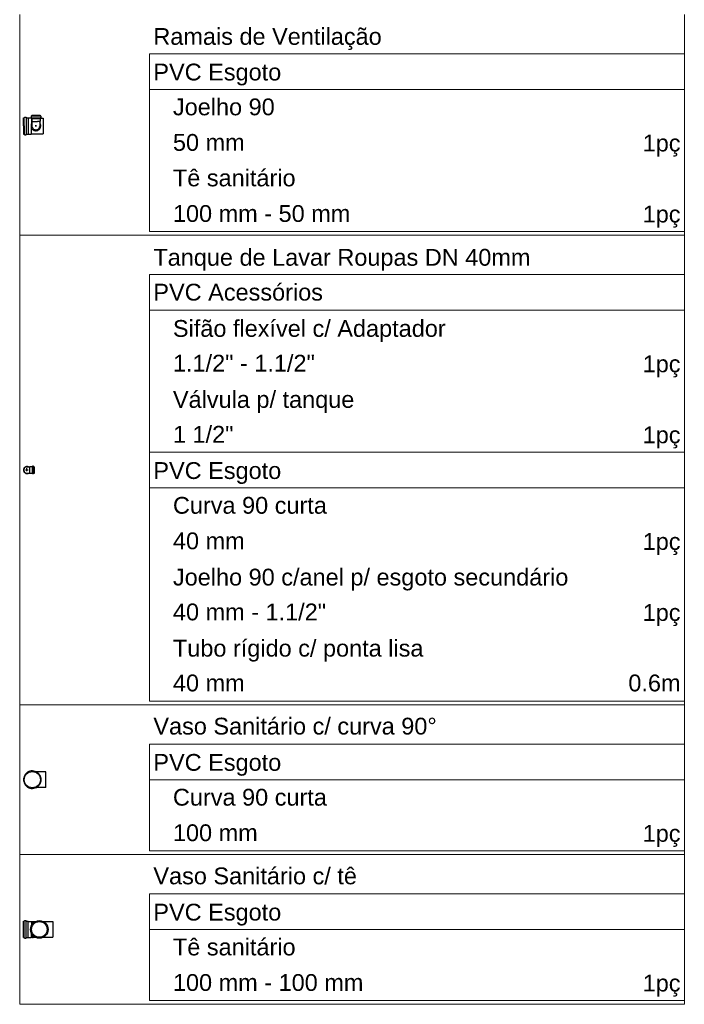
# Model space of a CAD drawing. Header units: millimetres. Extents: x 53 to 3943, y 29 to 3483.
# Tile 33 of 52: x 3934 to 3943, y 3436 to 3449. Entities that reach past the tile are written whole.
import ezdxf

# ---------------------------------------------------------------- set-up
doc = ezdxf.new("R2010")
doc.units = ezdxf.units.MM
doc.header["$MEASUREMENT"] = 0
doc.layers.get('0').update_dxf_attribs({"color": 5})
doc.layers.add('DI-Tabelas', color=7, linetype='Continuous', lineweight=5)
doc.layers.add('Simbolos', color=5, linetype='Continuous')
doc.layers.add('Simbolos_int', color=2, linetype='Continuous')
doc.styles.add('Arial', font='txt')

msp = doc.modelspace()

# ---------------------------------------------------------------- linework, layer by layer
at = {"color": 7}
for p, q in [((3934.36, 3447.443), (3934.36, 3447.549)), ((3934.37, 3447.443), (3934.37, 3447.549)), ((3934.396, 3447.551), (3934.396, 3447.336)), ((3934.422, 3447.549), (3934.422, 3447.337)), ((3934.458, 3447.571), (3934.458, 3447.554)), ((3934.46, 3447.573), (3934.466, 3447.575)), ((3934.46, 3447.552), (3934.465, 3447.551)), ((3934.466, 3447.545), (3934.466, 3447.474)), ((3934.467, 3447.585), (3934.576, 3447.585)), ((3934.467, 3447.585), (3934.467, 3447.577)), ((3934.467, 3447.575), (3934.576, 3447.575)), ((3934.467, 3447.551), (3934.576, 3447.551)), ((3934.467, 3447.549), (3934.467, 3447.54)), ((3934.467, 3447.54), (3934.576, 3447.54)), ((3934.467, 3447.54), (3934.467, 3447.506)), ((3934.467, 3447.506), (3934.471, 3447.502)), ((3934.471, 3447.502), (3934.545, 3447.502)), ((3934.471, 3447.502), (3934.471, 3447.437)), ((3934.572, 3447.502), (3934.545, 3447.502)), ((3934.576, 3447.506), (3934.572, 3447.502)), ((3934.572, 3447.502), (3934.572, 3447.437)), ((3934.576, 3447.585), (3934.576, 3447.577)), ((3934.576, 3447.549), (3934.576, 3447.54)), ((3934.576, 3447.54), (3934.576, 3447.506)), ((3934.584, 3447.573), (3934.578, 3447.575)), ((3934.584, 3447.552), (3934.578, 3447.551)), ((3934.585, 3447.571), (3934.585, 3447.554)), ((3934.616, 3447.544), (3934.616, 3447.341)), ((3934.36, 3447.443), (3934.36, 3447.336)), ((3934.37, 3447.443), (3934.37, 3447.336)), ((3934.466, 3447.341), (3934.466, 3447.412)), ((3934.514, 3447.443), (3934.53, 3447.443)), ((3934.522, 3447.451), (3934.522, 3447.435)), ((3934.522, 3447.443), (3934.522, 3447.451))]:
    msp.add_line(p, q, dxfattribs=at)
for points in [[(3934.46, 3447.573), (3934.459, 3447.573), (3934.459, 3447.573), (3934.459, 3447.573), (3934.459, 3447.573), (3934.459, 3447.572), (3934.458, 3447.572), (3934.458, 3447.572), (3934.458, 3447.572), (3934.458, 3447.571)], [(3934.458, 3447.554), (3934.458, 3447.553), (3934.458, 3447.553), (3934.458, 3447.553), (3934.459, 3447.553), (3934.459, 3447.552), (3934.459, 3447.552), (3934.459, 3447.552), (3934.46, 3447.552), (3934.46, 3447.552)], [(3934.467, 3447.549), (3934.467, 3447.55), (3934.467, 3447.55), (3934.467, 3447.55), (3934.467, 3447.551), (3934.466, 3447.551), (3934.466, 3447.551), (3934.466, 3447.551), (3934.466, 3447.551), (3934.465, 3447.551)], [(3934.466, 3447.575), (3934.466, 3447.575), (3934.466, 3447.575), (3934.466, 3447.575), (3934.467, 3447.575), (3934.467, 3447.576), (3934.467, 3447.576), (3934.467, 3447.576), (3934.467, 3447.576), (3934.467, 3447.577)], [(3934.576, 3447.577), (3934.576, 3447.576), (3934.577, 3447.576), (3934.577, 3447.576), (3934.577, 3447.576), (3934.577, 3447.575), (3934.577, 3447.575), (3934.577, 3447.575), (3934.578, 3447.575), (3934.578, 3447.575)], [(3934.578, 3447.551), (3934.578, 3447.551), (3934.578, 3447.551), (3934.577, 3447.551), (3934.577, 3447.551), (3934.577, 3447.551), (3934.577, 3447.55), (3934.577, 3447.55), (3934.576, 3447.55), (3934.576, 3447.549)], [(3934.585, 3447.571), (3934.585, 3447.572), (3934.585, 3447.572), (3934.585, 3447.572), (3934.585, 3447.572), (3934.585, 3447.573), (3934.585, 3447.573), (3934.584, 3447.573), (3934.584, 3447.573), (3934.584, 3447.573)], [(3934.584, 3447.552), (3934.584, 3447.552), (3934.584, 3447.552), (3934.584, 3447.552), (3934.585, 3447.552), (3934.585, 3447.553), (3934.585, 3447.553), (3934.585, 3447.553), (3934.585, 3447.553), (3934.585, 3447.554)], [(3934.471, 3447.482), (3934.465, 3447.473), (3934.461, 3447.463), (3934.459, 3447.453), (3934.458, 3447.443), (3934.459, 3447.432), (3934.462, 3447.422), (3934.466, 3447.413), (3934.472, 3447.404), (3934.479, 3447.396), (3934.487, 3447.39), (3934.496, 3447.385), (3934.506, 3447.382), (3934.517, 3447.38), (3934.527, 3447.38), (3934.537, 3447.382), (3934.547, 3447.385), (3934.556, 3447.39), (3934.565, 3447.396), (3934.572, 3447.404), (3934.578, 3447.413), (3934.582, 3447.422), (3934.584, 3447.432), (3934.585, 3447.443), (3934.585, 3447.453), (3934.582, 3447.463), (3934.578, 3447.473), (3934.572, 3447.482)], [(3934.471, 3447.437), (3934.473, 3447.429), (3934.476, 3447.421), (3934.48, 3447.414), (3934.485, 3447.408), (3934.491, 3447.402), (3934.498, 3447.398), (3934.506, 3447.395), (3934.514, 3447.393), (3934.522, 3447.392), (3934.53, 3447.393), (3934.538, 3447.395), (3934.545, 3447.398), (3934.552, 3447.402), (3934.559, 3447.408), (3934.564, 3447.414), (3934.568, 3447.421), (3934.571, 3447.429), (3934.572, 3447.437)]]:
    msp.add_lwpolyline(points, dxfattribs=at)
at = {"layer": 'DI-Tabelas'}
for p, q in [((3934.31, 3446.011), (3934.31, 3448.902)), ((3943.011, 3448.902), (3943.011, 3446.011)), ((3943.011, 3448.387), (3936.01, 3448.387)), ((3936.01, 3447.922), (3936.01, 3448.387)), ((3943.011, 3448.387), (3943.011, 3447.922)), ((3943.011, 3447.922), (3936.01, 3447.922)), ((3936.01, 3447.456), (3936.01, 3447.922)), ((3943.011, 3447.922), (3943.011, 3447.456)), ((3936.01, 3446.991), (3936.01, 3447.456)), ((3943.011, 3447.456), (3943.011, 3446.991)), ((3936.01, 3446.526), (3936.01, 3446.991)), ((3943.011, 3446.991), (3943.011, 3446.526)), ((3936.01, 3446.061), (3936.01, 3446.526)), ((3943.011, 3446.526), (3943.011, 3446.061)), ((3935.96, 3446.011), (3934.31, 3446.011)), ((3934.31, 3439.863), (3934.31, 3446.011)), ((3943.011, 3446.011), (3935.96, 3446.011)), ((3942.313, 3446.061), (3936.01, 3446.061)), ((3943.011, 3446.061), (3942.313, 3446.061)), ((3943.011, 3446.011), (3943.011, 3439.863)), ((3943.011, 3445.496), (3936.01, 3445.496)), ((3936.01, 3445.03), (3936.01, 3445.496)), ((3943.011, 3445.496), (3943.011, 3445.03)), ((3943.011, 3445.03), (3936.01, 3445.03)), ((3936.01, 3444.565), (3936.01, 3445.03)), ((3943.011, 3445.03), (3943.011, 3444.565)), ((3936.01, 3444.1), (3936.01, 3444.565)), ((3943.011, 3444.565), (3943.011, 3444.1)), ((3936.01, 3443.635), (3936.01, 3444.1)), ((3943.011, 3444.1), (3943.011, 3443.635)), ((3936.01, 3443.17), (3936.01, 3443.635)), ((3943.011, 3443.635), (3943.011, 3443.17)), ((3940.803, 3443.17), (3936.01, 3443.17)), ((3936.01, 3442.704), (3936.01, 3443.17)), ((3943.011, 3443.17), (3940.803, 3443.17)), ((3943.011, 3443.17), (3943.011, 3442.704)), ((3943.011, 3442.704), (3936.01, 3442.704)), ((3936.01, 3442.239), (3936.01, 3442.704)), ((3943.011, 3442.704), (3943.011, 3442.239)), ((3936.01, 3441.774), (3936.01, 3442.239)), ((3943.011, 3442.239), (3943.011, 3441.774)), ((3936.01, 3441.309), (3936.01, 3441.774)), ((3943.011, 3441.774), (3943.011, 3441.309)), ((3936.01, 3440.844), (3936.01, 3441.309)), ((3943.011, 3441.309), (3943.011, 3440.844)), ((3936.01, 3440.378), (3936.01, 3440.844)), ((3943.011, 3440.844), (3943.011, 3440.378)), ((3936.01, 3439.913), (3936.01, 3440.378)), ((3943.011, 3440.378), (3943.011, 3439.913)), ((3940.803, 3439.913), (3936.01, 3439.913)), ((3943.011, 3439.913), (3940.803, 3439.913)), ((3935.96, 3439.863), (3934.31, 3439.863)), ((3934.31, 3437.902), (3934.31, 3439.863)), ((3943.011, 3439.863), (3935.96, 3439.863)), ((3943.011, 3439.863), (3943.011, 3437.902)), ((3943.011, 3439.348), (3936.01, 3439.348)), ((3936.01, 3438.883), (3936.01, 3439.348)), ((3943.011, 3439.348), (3943.011, 3438.883)), ((3943.011, 3438.883), (3936.01, 3438.883)), ((3936.01, 3438.418), (3936.01, 3438.883)), ((3943.011, 3438.883), (3943.011, 3438.418)), ((3936.01, 3437.952), (3936.01, 3438.418)), ((3943.011, 3438.418), (3943.011, 3437.952)), ((3935.96, 3437.902), (3934.31, 3437.902)), ((3934.31, 3435.942), (3934.31, 3437.902)), ((3943.011, 3437.902), (3935.96, 3437.902)), ((3941.371, 3437.952), (3936.01, 3437.952)), ((3943.011, 3437.952), (3941.371, 3437.952)), ((3943.011, 3437.902), (3943.011, 3435.942)), ((3943.011, 3437.387), (3936.01, 3437.387)), ((3936.01, 3436.922), (3936.01, 3437.387)), ((3943.011, 3437.387), (3943.011, 3436.922)), ((3943.011, 3436.922), (3936.01, 3436.922)), ((3936.01, 3436.457), (3936.01, 3436.922)), ((3943.011, 3436.922), (3943.011, 3436.457)), ((3936.01, 3435.992), (3936.01, 3436.457)), ((3943.011, 3436.457), (3943.011, 3435.992)), ((3935.96, 3435.942), (3934.31, 3435.942)), ((3943.011, 3435.942), (3935.96, 3435.942)), ((3942.313, 3435.992), (3936.01, 3435.992)), ((3943.011, 3435.992), (3942.313, 3435.992))]:
    msp.add_line(p, q, dxfattribs=at)
at = {"layer": 'Simbolos', "color": 7}
for p, q in [((3934.36, 3447.549), (3934.369, 3447.549)), ((3934.372, 3447.557), (3934.371, 3447.551)), ((3934.374, 3447.558), (3934.393, 3447.558)), ((3934.395, 3447.556), (3934.396, 3447.551)), ((3934.398, 3447.549), (3934.422, 3447.549)), ((3934.422, 3447.549), (3934.462, 3447.549)), ((3934.422, 3447.549), (3934.422, 3447.549)), ((3934.462, 3447.549), (3934.466, 3447.545)), ((3934.466, 3447.544), (3934.467, 3447.544)), ((3934.576, 3447.544), (3934.616, 3447.544)), ((3934.36, 3447.336), (3934.369, 3447.336)), ((3934.372, 3447.329), (3934.371, 3447.335)), ((3934.374, 3447.328), (3934.393, 3447.328)), ((3934.395, 3447.329), (3934.396, 3447.335)), ((3934.398, 3447.336), (3934.422, 3447.336)), ((3934.422, 3447.337), (3934.462, 3447.337)), ((3934.422, 3447.336), (3934.422, 3447.337)), ((3934.462, 3447.337), (3934.466, 3447.341)), ((3934.466, 3447.341), (3934.616, 3447.341)), ((3934.405, 3442.978), (3934.425, 3442.978)), ((3934.405, 3442.896), (3934.425, 3442.896)), ((3934.425, 3442.978), (3934.444, 3442.978)), ((3934.425, 3442.896), (3934.444, 3442.896)), ((3934.446, 3442.981), (3934.444, 3442.978)), ((3934.446, 3442.893), (3934.444, 3442.896)), ((3934.475, 3442.981), (3934.446, 3442.981)), ((3934.475, 3442.893), (3934.446, 3442.893)), ((3934.477, 3442.985), (3934.477, 3442.983)), ((3934.477, 3442.889), (3934.477, 3442.891)), ((3934.489, 3442.987), (3934.479, 3442.987)), ((3934.489, 3442.887), (3934.479, 3442.887)), ((3934.491, 3442.986), (3934.491, 3442.983)), ((3934.491, 3442.888), (3934.491, 3442.892)), ((3934.499, 3442.981), (3934.493, 3442.981)), ((3934.499, 3442.893), (3934.493, 3442.893)), ((3934.499, 3442.981), (3934.499, 3442.893)), ((3934.65, 3438.984), (3934.53, 3438.984)), ((3934.65, 3438.781), (3934.53, 3438.781)), ((3934.36, 3436.816), (3934.36, 3437.029)), ((3934.36, 3437.029), (3934.369, 3437.029)), ((3934.372, 3437.036), (3934.371, 3437.03)), ((3934.374, 3437.037), (3934.393, 3437.037)), ((3934.395, 3437.036), (3934.396, 3437.03)), ((3934.398, 3437.029), (3934.422, 3437.029)), ((3934.422, 3437.029), (3934.422, 3437.028)), ((3934.422, 3437.028), (3934.462, 3437.028)), ((3934.462, 3437.028), (3934.466, 3437.024)), ((3934.466, 3437.024), (3934.479, 3437.024)), ((3934.479, 3437.027), (3934.485, 3437.027)), ((3934.479, 3437.024), (3934.479, 3437.027)), ((3934.485, 3437.024), (3934.485, 3437.027)), ((3934.485, 3437.024), (3934.512, 3437.024)), ((3934.621, 3437.024), (3934.742, 3437.024)), ((3934.36, 3436.816), (3934.369, 3436.816)), ((3934.372, 3436.808), (3934.371, 3436.814)), ((3934.374, 3436.807), (3934.393, 3436.807)), ((3934.395, 3436.809), (3934.396, 3436.814)), ((3934.398, 3436.816), (3934.422, 3436.816)), ((3934.422, 3436.816), (3934.462, 3436.816)), ((3934.422, 3436.816), (3934.422, 3436.816)), ((3934.462, 3436.816), (3934.466, 3436.82)), ((3934.466, 3436.82), (3934.479, 3436.82)), ((3934.479, 3436.82), (3934.479, 3436.817)), ((3934.479, 3436.817), (3934.485, 3436.817)), ((3934.485, 3436.82), (3934.512, 3436.82)), ((3934.485, 3436.82), (3934.485, 3436.817)), ((3934.621, 3436.82), (3934.742, 3436.82))]:
    msp.add_line(p, q, dxfattribs=at)
for points in [[(3934.369, 3447.549), (3934.369, 3447.55), (3934.369, 3447.55), (3934.37, 3447.55), (3934.37, 3447.55), (3934.37, 3447.55), (3934.37, 3447.55), (3934.371, 3447.55), (3934.371, 3447.551), (3934.371, 3447.551)], [(3934.374, 3447.558), (3934.374, 3447.558), (3934.374, 3447.558), (3934.373, 3447.558), (3934.373, 3447.558), (3934.373, 3447.558), (3934.373, 3447.558), (3934.373, 3447.557), (3934.372, 3447.557), (3934.372, 3447.557)], [(3934.395, 3447.556), (3934.395, 3447.557), (3934.395, 3447.557), (3934.395, 3447.557), (3934.395, 3447.558), (3934.394, 3447.558), (3934.394, 3447.558), (3934.394, 3447.558), (3934.394, 3447.558), (3934.393, 3447.558)], [(3934.396, 3447.551), (3934.396, 3447.551), (3934.396, 3447.551), (3934.396, 3447.55), (3934.396, 3447.55), (3934.396, 3447.55), (3934.397, 3447.55), (3934.397, 3447.55), (3934.397, 3447.55), (3934.398, 3447.549)], [(3934.371, 3447.335), (3934.371, 3447.335), (3934.371, 3447.335), (3934.37, 3447.336), (3934.37, 3447.336), (3934.37, 3447.336), (3934.37, 3447.336), (3934.369, 3447.336), (3934.369, 3447.336), (3934.369, 3447.336)], [(3934.372, 3447.329), (3934.372, 3447.329), (3934.373, 3447.328), (3934.373, 3447.328), (3934.373, 3447.328), (3934.373, 3447.328), (3934.373, 3447.328), (3934.374, 3447.328), (3934.374, 3447.328), (3934.374, 3447.328)], [(3934.393, 3447.328), (3934.394, 3447.328), (3934.394, 3447.328), (3934.394, 3447.328), (3934.394, 3447.328), (3934.395, 3447.328), (3934.395, 3447.328), (3934.395, 3447.329), (3934.395, 3447.329), (3934.395, 3447.329)], [(3934.398, 3447.336), (3934.397, 3447.336), (3934.397, 3447.336), (3934.397, 3447.336), (3934.396, 3447.336), (3934.396, 3447.336), (3934.396, 3447.335), (3934.396, 3447.335), (3934.396, 3447.335), (3934.396, 3447.335)], [(3934.405, 3442.978), (3934.398, 3442.978), (3934.391, 3442.976), (3934.385, 3442.973), (3934.379, 3442.969), (3934.374, 3442.964), (3934.37, 3442.958), (3934.367, 3442.951), (3934.365, 3442.944), (3934.364, 3442.937), (3934.365, 3442.93), (3934.367, 3442.923), (3934.37, 3442.917), (3934.374, 3442.911), (3934.379, 3442.906), (3934.385, 3442.901), (3934.391, 3442.898), (3934.398, 3442.897), (3934.405, 3442.896)], [(3934.475, 3442.981), (3934.475, 3442.981), (3934.475, 3442.981), (3934.476, 3442.981), (3934.476, 3442.982), (3934.476, 3442.982), (3934.476, 3442.982), (3934.477, 3442.982), (3934.477, 3442.983), (3934.477, 3442.983)], [(3934.477, 3442.891), (3934.477, 3442.891), (3934.477, 3442.892), (3934.476, 3442.892), (3934.476, 3442.892), (3934.476, 3442.893), (3934.476, 3442.893), (3934.475, 3442.893), (3934.475, 3442.893), (3934.475, 3442.893)], [(3934.479, 3442.987), (3934.479, 3442.987), (3934.478, 3442.987), (3934.478, 3442.987), (3934.478, 3442.987), (3934.478, 3442.987), (3934.477, 3442.986), (3934.477, 3442.986), (3934.477, 3442.986), (3934.477, 3442.985)], [(3934.477, 3442.889), (3934.477, 3442.888), (3934.477, 3442.888), (3934.477, 3442.888), (3934.478, 3442.888), (3934.478, 3442.887), (3934.478, 3442.887), (3934.478, 3442.887), (3934.479, 3442.887), (3934.479, 3442.887)], [(3934.491, 3442.986), (3934.49, 3442.986), (3934.49, 3442.986), (3934.49, 3442.986), (3934.49, 3442.987), (3934.49, 3442.987), (3934.489, 3442.987), (3934.489, 3442.987), (3934.489, 3442.987), (3934.489, 3442.987)], [(3934.489, 3442.887), (3934.489, 3442.887), (3934.489, 3442.887), (3934.489, 3442.887), (3934.49, 3442.887), (3934.49, 3442.888), (3934.49, 3442.888), (3934.49, 3442.888), (3934.49, 3442.888), (3934.491, 3442.888)], [(3934.491, 3442.983), (3934.491, 3442.982), (3934.492, 3442.982), (3934.492, 3442.982), (3934.492, 3442.982), (3934.492, 3442.982), (3934.492, 3442.981), (3934.493, 3442.981), (3934.493, 3442.981), (3934.493, 3442.981)], [(3934.493, 3442.893), (3934.493, 3442.893), (3934.493, 3442.893), (3934.492, 3442.893), (3934.492, 3442.893), (3934.492, 3442.892), (3934.492, 3442.892), (3934.492, 3442.892), (3934.491, 3442.892), (3934.491, 3442.892)], [(3934.53, 3438.984), (3934.514, 3438.992), (3934.497, 3438.996), (3934.479, 3438.998), (3934.462, 3438.997), (3934.444, 3438.994), (3934.428, 3438.988), (3934.412, 3438.98), (3934.398, 3438.969), (3934.386, 3438.956), (3934.376, 3438.942), (3934.368, 3438.926), (3934.363, 3438.909), (3934.36, 3438.892), (3934.36, 3438.874), (3934.363, 3438.857), (3934.368, 3438.84), (3934.376, 3438.824), (3934.386, 3438.81), (3934.398, 3438.797), (3934.412, 3438.786), (3934.428, 3438.778), (3934.444, 3438.772), (3934.462, 3438.768), (3934.479, 3438.768), (3934.497, 3438.77), (3934.514, 3438.774), (3934.53, 3438.781)], [(3934.53, 3438.781), (3934.542, 3438.789), (3934.552, 3438.797), (3934.562, 3438.807), (3934.57, 3438.818), (3934.578, 3438.83), (3934.583, 3438.842), (3934.587, 3438.856), (3934.59, 3438.869), (3934.591, 3438.883), (3934.59, 3438.897), (3934.587, 3438.91), (3934.583, 3438.923), (3934.578, 3438.936), (3934.57, 3438.948), (3934.562, 3438.959), (3934.552, 3438.969), (3934.542, 3438.977), (3934.53, 3438.984)], [(3934.369, 3437.029), (3934.369, 3437.029), (3934.369, 3437.029), (3934.37, 3437.029), (3934.37, 3437.029), (3934.37, 3437.029), (3934.37, 3437.029), (3934.371, 3437.03), (3934.371, 3437.03), (3934.371, 3437.03)], [(3934.374, 3437.037), (3934.374, 3437.037), (3934.374, 3437.037), (3934.373, 3437.037), (3934.373, 3437.037), (3934.373, 3437.037), (3934.373, 3437.037), (3934.373, 3437.036), (3934.372, 3437.036), (3934.372, 3437.036)], [(3934.395, 3437.036), (3934.395, 3437.036), (3934.395, 3437.036), (3934.395, 3437.036), (3934.395, 3437.037), (3934.394, 3437.037), (3934.394, 3437.037), (3934.394, 3437.037), (3934.394, 3437.037), (3934.393, 3437.037)], [(3934.396, 3437.03), (3934.396, 3437.03), (3934.396, 3437.03), (3934.396, 3437.029), (3934.396, 3437.029), (3934.396, 3437.029), (3934.397, 3437.029), (3934.397, 3437.029), (3934.397, 3437.029), (3934.398, 3437.029)], [(3934.371, 3436.814), (3934.371, 3436.814), (3934.371, 3436.815), (3934.37, 3436.815), (3934.37, 3436.815), (3934.37, 3436.815), (3934.37, 3436.815), (3934.369, 3436.816), (3934.369, 3436.816), (3934.369, 3436.816)], [(3934.372, 3436.808), (3934.372, 3436.808), (3934.373, 3436.808), (3934.373, 3436.808), (3934.373, 3436.807), (3934.373, 3436.807), (3934.373, 3436.807), (3934.374, 3436.807), (3934.374, 3436.807), (3934.374, 3436.807)], [(3934.393, 3436.807), (3934.394, 3436.807), (3934.394, 3436.807), (3934.394, 3436.807), (3934.394, 3436.807), (3934.395, 3436.807), (3934.395, 3436.808), (3934.395, 3436.808), (3934.395, 3436.808), (3934.395, 3436.809)], [(3934.398, 3436.816), (3934.397, 3436.816), (3934.397, 3436.815), (3934.397, 3436.815), (3934.396, 3436.815), (3934.396, 3436.815), (3934.396, 3436.815), (3934.396, 3436.814), (3934.396, 3436.814), (3934.396, 3436.814)]]:
    msp.add_lwpolyline(points, dxfattribs=at)
msp.add_circle((3934.567, 3436.922), 0.115, dxfattribs=at)
at = {"layer": 'Simbolos_int', "color": 7}
for p, q in [((3934.419, 3442.937), (3934.388, 3442.937)), ((3934.405, 3442.924), (3934.405, 3442.961)), ((3934.444, 3442.896), (3934.444, 3442.978)), ((3934.477, 3442.893), (3934.477, 3442.981)), ((3934.492, 3442.893), (3934.492, 3442.981)), ((3934.65, 3438.781), (3934.65, 3438.984)), ((3934.37, 3436.816), (3934.37, 3437.029)), ((3934.396, 3436.816), (3934.396, 3437.029)), ((3934.422, 3436.816), (3934.422, 3437.028)), ((3934.466, 3437.024), (3934.466, 3436.978)), ((3934.479, 3437.024), (3934.479, 3436.996)), ((3934.485, 3437.024), (3934.485, 3437.003)), ((3934.742, 3437.024), (3934.742, 3436.82)), ((3934.466, 3436.82), (3934.466, 3436.866)), ((3934.479, 3436.82), (3934.479, 3436.848)), ((3934.485, 3436.82), (3934.485, 3436.841))]:
    msp.add_line(p, q, dxfattribs=at)
msp.add_lwpolyline([(3934.425, 3442.978), (3934.419, 3442.981), (3934.412, 3442.982), (3934.405, 3442.983), (3934.398, 3442.982), (3934.392, 3442.981), (3934.386, 3442.978), (3934.38, 3442.975), (3934.374, 3442.97), (3934.37, 3442.965), (3934.366, 3442.96), (3934.363, 3442.954), (3934.361, 3442.947), (3934.36, 3442.94), (3934.36, 3442.934), (3934.361, 3442.927), (3934.363, 3442.92), (3934.366, 3442.914), (3934.37, 3442.909), (3934.374, 3442.904), (3934.38, 3442.899), (3934.386, 3442.896), (3934.392, 3442.894), (3934.398, 3442.892), (3934.405, 3442.891), (3934.412, 3442.892), (3934.419, 3442.893), (3934.425, 3442.896)], dxfattribs=at)
for centre, radius in [((3934.475, 3438.883), 0.106), ((3934.567, 3436.922), 0.102)]:
    msp.add_circle(centre, radius, dxfattribs=at)

# ---------------------------------------------------------------- texts
at = {"layer": 'DI-Tabelas', "char_height": 0.22, "line_spacing_factor": 0.6, "style": 'Arial'}
for s, insert, width, attachment_point in [('Ramais de Ventilação', (3936.06, 3448.437), 5.83652, 7), ('PVC Esgoto', (3936.06, 3447.972), 3.26836, 7), ('   Joelho 90', (3936.06, 3447.579), 3.10225, 7), ('   50 mm', (3936.06, 3447.114), 2.33379, 7), ('1pç', (3942.961, 3447.041), 0.96738, 9), ('   Tê sanitário', (3936.06, 3446.649), 3.63486, 7), ('   100 mm - 50 mm', (3936.06, 3446.183), 5.03437, 7), ('1pç', (3942.961, 3446.111), 0.96738, 9), ('Tanque de Lavar Roupas DN 40mm', (3936.06, 3445.546), 9.63838, 7), ('PVC Acessórios', (3936.06, 3445.153), 4.33477, 7), ('   Sifão flexível c/ Adaptador', (3936.06, 3444.615), 7.4707, 7), ('   1.1/2" - 1.1/2"', (3936.06, 3444.223), 4.12822, 7), ('1pç', (3942.961, 3444.15), 0.96738, 9), ('   Válvula p/ tanque', (3936.06, 3443.685), 5.13691, 7), ('   1 1/2"', (3936.06, 3443.292), 2.04756, 7), ('1pç', (3942.961, 3443.22), 0.96738, 9), ('PVC Esgoto', (3936.06, 3442.754), 3.26836, 7), ('   Curva 90 curta', (3936.06, 3442.362), 4.43525, 7), ('   40 mm', (3936.06, 3441.897), 2.33379, 7), ('1pç', (3942.961, 3441.824), 0.96738, 9), ('   Joelho 90 c/anel p/ esgoto secundário', (3936.06, 3441.359), 10.60723, 7), ('   40 mm - 1.1/2"', (3936.06, 3440.966), 4.41445, 7), ('1pç', (3942.961, 3440.894), 0.96738, 9), ('   Tubo rígido c/ ponta lisa', (3936.06, 3440.428), 6.90381, 7), ('   40 mm', (3936.06, 3440.036), 2.33379, 7), ('0.6m', (3942.961, 3440.036), 1.33389, 9), ('Vaso Sanitário c/ curva 90%%d', (3936.06, 3439.471), 7.22285, 7), ('PVC Esgoto', (3936.06, 3438.933), 3.26836, 7), ('   Curva 90 curta', (3936.06, 3438.54), 4.43525, 7), ('   100 mm', (3936.06, 3438.075), 2.66748, 7), ('1pç', (3942.961, 3438.002), 0.96738, 9), ('Vaso Sanitário c/ tê', (3936.06, 3437.51), 5.20283, 7), ('PVC Esgoto', (3936.06, 3436.972), 3.26836, 7), ('   Tê sanitário', (3936.06, 3436.579), 3.63486, 7), ('   100 mm - 100 mm', (3936.06, 3436.114), 5.36807, 7), ('1pç', (3942.961, 3436.042), 0.96738, 9)]:
    msp.add_mtext(s, dxfattribs=dict(at, insert=insert, width=width, attachment_point=attachment_point))

doc.saveas('drawing.dxf')
